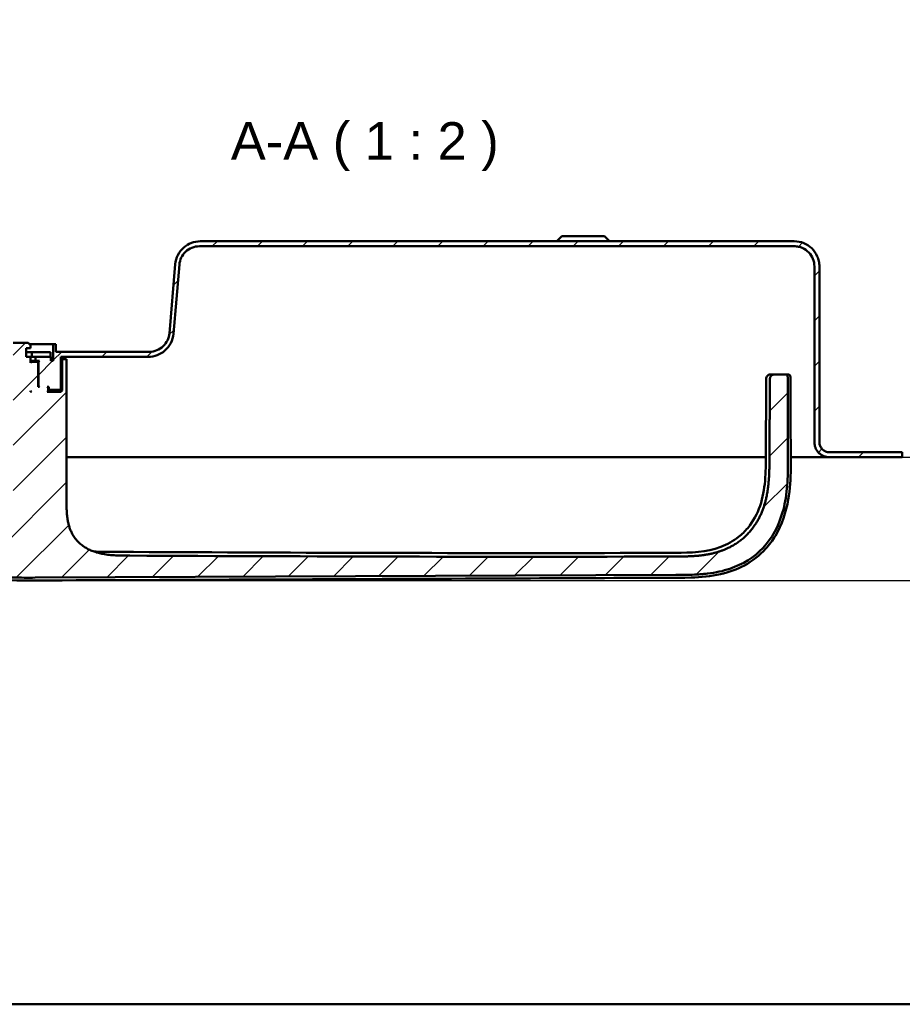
# Model space of a CAD drawing. Header units: millimetres. Extents: x 20 to 833, y 20 to 574.
# Tile 2 of 19: x 115 to 290, y 20 to 216. Entities that reach past the tile are written whole.
import ezdxf

# ---------------------------------------------------------------- set-up
doc = ezdxf.new("R2010")
doc.units = ezdxf.units.MM
doc.header["$LTSCALE"] = 2
for name, color, linetype, lineweight in [('Bemaßungen(DIN)', 7, 'Continuous', 25), ('Sichtbare Kanten(DIN)', 7, 'Continuous', 50), ('Skizziergeometrie(DIN)', 7, 'Continuous', 50), ('Symbole(DIN)', 7, 'Continuous', 25)]:
    doc.layers.add(name, color=color, linetype=linetype, lineweight=lineweight)
doc.layers.add('Schraffur', color=179, linetype='Continuous', lineweight=9, true_color=0x1e1e47)
doc.styles.add('Aktuell-DINGroßer Text', font='arial.ttf')
doc.styles.add('STANDARD-DIN~0', font='arial.ttf')
doc.dimstyles.new('CAD-LAN', dxfattribs={"dimscale": 2, "dimtxt": 3.5, "dimasz": 2.5, "dimexe": 3.175, "dimexo": 0, "dimgap": 0.8, "dimtad": 1, "dimrnd": 1e-08, "dimtxsty": 'STANDARD-DIN~0', "dimcen": 0.09, "dimdle": 10, "dimclrd": 250, "dimclre": 250, "dimclrt": 250, "dimadec": 0, "dimazin": 2, "dimtfac": 1, "dimtmove": 0, "dimatfit": 3, "dimfxl": 1, "dimtolj": 1, "dimtzin": 0, "dimlwd": 25, "dimlwe": 25, "dimarcsym": 0})

# ---------------------------------------------------------------- blocks, each defined once
blk = doc.blocks.new('Ränder Standardrahmen')
at = {"layer": 'Skizziergeometrie(DIN)', "flags": 128}
blk.add_lwpolyline([(10, 10), (10, 287), (410, 287), (410, 10), (10, 10)], dxfattribs=at)
blk = doc.blocks.new('*D27')
at = {"layer": 'Bemaßungen(DIN)', "color": 250, "linetype": 'Continuous', "lineweight": 25, "true_color": 0x3f3f3f, "transparency": 16777216}
for p, q in [((290.28, 128.91), (320.48, 128.91)), ((314.13, 109.37), (314.13, 123.91)), ((117.17, 104.37), (320.48, 104.37))]:
    blk.add_line(p, q, dxfattribs=at)
at = {"layer": 'Bemaßungen(DIN)', "color": 250, "linetype": 'Continuous', "true_color": 0x3f3f3f, "transparency": 16777216}
for points in [[(313.3, 123.91), (314.97, 123.91), (314.13, 128.91)], [(313.3, 109.37), (314.97, 109.37), (314.13, 104.37)]]:
    blk.add_solid(points, dxfattribs=at)
at = {"layer": 'Defpoints', "color": 0, "linetype": 'Continuous', "transparency": 16777216}
for p in [(290.28, 128.91), (314.13, 128.91), (117.17, 104.37)]:
    blk.add_point(p, dxfattribs=at)
at = {"layer": 'Bemaßungen(DIN)', "color": 250, "linetype": 'Continuous', "lineweight": 25, "true_color": 0x3f3f3f, "transparency": 16777216, "insert": (305.38, 111.54), "char_height": 7, "attachment_point": 1, "rotation": 90, "style": 'STANDARD-DIN~0'}
blk.add_mtext('\\A1;25', dxfattribs=at)

msp = doc.modelspace()

# ---------------------------------------------------------------- hatches: boundary and pattern name
at = {"layer": 'Schraffur'}
h = msp.add_hatch(dxfattribs=at)
h.set_pattern_fill('ANSI31', color=256, scale=50.8, style=0)
h.set_pattern_definition([(45, (0, 0), (-4.49013, 4.49013), [])])
edge = h.paths.add_edge_path()
edge.add_spline(control_points=[(82.784, 144.912), (82.784, 145.191), (82.813, 145.468), (82.926, 146.004), (83.008, 146.261), (83.326, 146.991), (83.63, 147.427), (84.377, 148.147), (84.81, 148.429), (85.761, 148.815), (86.269, 148.912), (86.784, 148.912)], knot_values=[-0.6314442, -0.6314442, -0.6314442, -0.6314442, -0.5478443, -0.5478443, -0.4667749, -0.4667749, -0.3085769, -0.3085769, -0.1547676, -0.1547676, 0, 0, 0, 0], degree=3, periodic=0)
edge.add_line((86.784, 148.912), (94.784, 148.912))
edge.add_line((94.784, 148.912), (94.784, 142.512))
edge.add_line((94.784, 142.512), (94.984, 142.312))
edge.add_line((94.984, 142.312), (97.084, 142.312))
edge.add_line((97.084, 142.312), (97.184, 142.412))
edge.add_line((97.184, 142.412), (97.184, 142.912))
edge.add_line((97.184, 142.912), (97.484, 142.912))
edge.add_line((97.484, 142.912), (97.284, 142.712))
edge.add_line((97.284, 142.712), (97.284, 142.112))
edge.add_line((97.284, 142.112), (97.484, 141.912))
edge.add_line((97.484, 141.912), (94.784, 141.912))
edge.add_line((94.784, 141.912), (94.484, 142.212))
edge.add_line((94.484, 142.212), (94.484, 148.412))
edge.add_line((94.484, 148.412), (93.742, 148.412))
edge.add_line((93.742, 148.412), (93.742, 145.912))
edge.add_line((93.742, 145.912), (93.742, 137.855))
edge.add_line((93.742, 137.855), (94.726, 136.871))
edge.add_line((94.726, 136.871), (104.234, 136.871))
edge.add_line((104.234, 136.871), (104.234, 151.712))
edge.add_line((104.234, 151.712), (101.284, 151.712))
edge.add_line((101.284, 151.712), (100.784, 151.212))
edge.add_line((100.784, 151.212), (100.784, 150.612))
edge.add_line((100.784, 150.612), (101.684, 150.612))
edge.add_line((101.684, 150.612), (101.684, 149.812))
edge.add_line((101.684, 149.812), (99.768, 149.812))
edge.add_line((99.768, 149.812), (99.768, 148.912))
edge.add_line((99.768, 148.912), (96.784, 148.912))
edge.add_line((96.784, 148.912), (96.784, 148.112))
edge.add_line((96.784, 148.112), (96.284, 148.112))
edge.add_line((96.284, 148.112), (96.284, 151.412))
edge.add_line((96.284, 151.412), (95.784, 151.412))
edge.add_line((95.784, 151.412), (95.784, 149.912))
edge.add_line((95.784, 149.912), (86.784, 149.912))
edge.add_spline(control_points=[(86.784, 149.912), (86.437, 149.912), (86.09, 149.877), (85.42, 149.736), (85.099, 149.633), (84.186, 149.236), (83.641, 148.856), (82.741, 147.922), (82.388, 147.381), (81.906, 146.191), (81.784, 145.557), (81.784, 144.912)], knot_values=[-0.7893052, -0.7893052, -0.7893052, -0.7893052, -0.6848053, -0.6848053, -0.5834686, -0.5834686, -0.3857211, -0.3857211, -0.1934595, -0.1934595, 0, 0, 0, 0], degree=3, periodic=0)
edge.add_line((81.784, 144.912), (81.784, 131.912))
edge.add_spline(control_points=[(81.784, 131.912), (81.784, 131.773), (81.77, 131.635), (81.714, 131.367), (81.673, 131.238), (81.514, 130.873), (81.362, 130.655), (80.988, 130.295), (80.772, 130.154), (80.296, 129.961), (80.042, 129.912), (79.784, 129.912)], knot_values=[-0.3157221, -0.3157221, -0.3157221, -0.3157221, -0.2739221, -0.2739221, -0.2333875, -0.2333875, -0.1542884, -0.1542884, -0.0773838, -0.0773838, -0.0000019, -0.0000019, -0.0000019, -0.0000019], degree=3, periodic=0)
edge.add_line((79.784, 129.912), (77.284, 129.912))
edge.add_line((77.284, 129.912), (77.284, 129.882))
edge.add_line((77.284, 129.882), (76.284, 129.882))
edge.add_line((76.284, 129.882), (76.284, 128.912))
edge.add_line((76.284, 128.912), (79.784, 128.912))
edge.add_spline(control_points=[(79.784, 128.912), (79.993, 128.912), (80.201, 128.934), (80.603, 129.018), (80.796, 129.08), (81.343, 129.318), (81.671, 129.547), (82.211, 130.107), (82.422, 130.431), (82.711, 131.145), (82.784, 131.526), (82.784, 131.912)], knot_values=[-0.4735814, -0.4735814, -0.4735814, -0.4735814, -0.4108832, -0.4108832, -0.3500812, -0.3500812, -0.2314327, -0.2314327, -0.1160757, -0.1160757, 0, 0, 0, 0], degree=3, periodic=0)
edge.add_line((82.784, 131.912), (82.784, 144.912))
h.paths.add_polyline_path([(99.484, 147.912), (99.284, 147.712), (99.284, 142.912), (99.034, 142.912), (99.234, 143.112), (99.234, 147.912), (99.034, 148.112), (99.784, 148.112), (99.784, 148.912), (100.784, 148.912), (100.784, 147.712), (100.584, 147.912)], flags=0)
h.paths.add_polyline_path([(100.784, 142.112), (100.784, 141.912), (100.584, 141.912)], flags=0)
edge = h.paths.add_edge_path()
edge.add_spline(control_points=[(268.784, 170.912), (269.063, 170.912), (269.34, 170.884), (269.876, 170.771), (270.133, 170.689), (270.863, 170.371), (271.299, 170.067), (272.019, 169.32), (272.301, 168.887), (272.687, 167.936), (272.784, 167.428), (272.784, 166.912)], knot_values=[-0.6314442, -0.6314442, -0.6314442, -0.6314442, -0.5478443, -0.5478443, -0.4667749, -0.4667749, -0.3085769, -0.3085769, -0.1547676, -0.1547676, 0, 0, 0, 0], degree=3, periodic=0)
edge.add_line((272.784, 166.912), (272.784, 131.912))
edge.add_spline(control_points=[(272.784, 131.912), (272.784, 131.704), (272.806, 131.496), (272.89, 131.094), (272.952, 130.901), (273.19, 130.354), (273.419, 130.026), (273.979, 129.486), (274.303, 129.275), (275.017, 128.986), (275.397, 128.912), (275.784, 128.912)], knot_values=[-0.4735831, -0.4735831, -0.4735831, -0.4735831, -0.4108832, -0.4108832, -0.3500812, -0.3500812, -0.2314327, -0.2314327, -0.1160757, -0.1160757, -0.0000071, -0.0000071, -0.0000071, -0.0000071], degree=3, periodic=0)
edge.add_line((275.784, 128.912), (290.284, 128.912))
edge.add_line((290.284, 128.912), (290.284, 129.912))
edge.add_line((290.284, 129.912), (275.784, 129.912))
edge.add_spline(control_points=[(275.784, 129.912), (275.645, 129.912), (275.507, 129.927), (275.239, 129.983), (275.11, 130.024), (274.745, 130.183), (274.527, 130.335), (274.167, 130.709), (274.026, 130.925), (273.833, 131.401), (273.784, 131.655), (273.784, 131.912)], knot_values=[-0.3157143, -0.3157143, -0.3157143, -0.3157143, -0.2739221, -0.2739221, -0.2333875, -0.2333875, -0.1542884, -0.1542884, -0.0773838, -0.0773838, 0, 0, 0, 0], degree=3, periodic=0)
edge.add_line((273.784, 131.912), (273.784, 166.912))
edge.add_spline(control_points=[(273.784, 166.912), (273.784, 167.26), (273.749, 167.606), (273.608, 168.277), (273.505, 168.598), (273.108, 169.511), (272.728, 170.056), (271.794, 170.956), (271.253, 171.309), (270.063, 171.79), (269.429, 171.912), (268.784, 171.912)], knot_values=[-0.7893052, -0.7893052, -0.7893052, -0.7893052, -0.6848053, -0.6848053, -0.5834686, -0.5834686, -0.3857211, -0.3857211, -0.1934595, -0.1934595, 0, 0, 0, 0], degree=3, periodic=0)
edge.add_line((268.784, 171.912), (150.558, 171.912))
edge.add_spline(control_points=[(150.558, 171.912), (149.946, 171.912), (149.344, 171.802), (148.223, 171.374), (147.713, 171.067), (146.786, 170.257), (146.387, 169.746), (145.806, 168.6), (145.631, 167.979), (145.576, 167.338)], knot_values=[-0.746746, -0.746746, -0.746746, -0.746746, -0.5633329, -0.5633329, -0.3859905, -0.3859905, -0.193102, -0.193102, 0, 0, 0, 0], degree=3, periodic=0)
edge.add_line((145.576, 167.338), (144.399, 153.572))
edge.add_spline(control_points=[(144.399, 153.572), (144.358, 153.085), (144.229, 152.612), (143.811, 151.747), (143.531, 151.362), (142.823, 150.678), (142.388, 150.395), (141.435, 150.01), (140.929, 149.912), (140.414, 149.912)], knot_values=[-0.5973968, -0.5973968, -0.5973968, -0.5973968, -0.4506663, -0.4506663, -0.3087924, -0.3087924, -0.1544816, -0.1544816, 0, 0, 0, 0], degree=3, periodic=0)
edge.add_line((140.414, 149.912), (121.784, 149.912))
edge.add_line((121.784, 149.912), (121.784, 151.412))
edge.add_line((121.784, 151.412), (121.284, 151.412))
edge.add_line((121.284, 151.412), (121.284, 148.112))
edge.add_line((121.284, 148.112), (120.784, 148.112))
edge.add_line((120.784, 148.112), (120.784, 148.912))
edge.add_line((120.784, 148.912), (117.784, 148.912))
edge.add_line((117.784, 148.912), (117.784, 148.112))
edge.add_line((117.784, 148.112), (118.534, 148.112))
edge.add_line((118.534, 148.112), (118.334, 147.912))
edge.add_line((118.334, 147.912), (118.334, 143.112))
edge.add_line((118.334, 143.112), (118.534, 142.912))
edge.add_line((118.534, 142.912), (118.284, 142.912))
edge.add_line((118.284, 142.912), (118.284, 147.712))
edge.add_line((118.284, 147.712), (118.084, 147.912))
edge.add_line((118.084, 147.912), (116.984, 147.912))
edge.add_line((116.984, 147.912), (116.784, 147.712))
edge.add_line((116.784, 147.712), (116.784, 148.912))
edge.add_line((116.784, 148.912), (115.884, 148.912))
edge.add_line((115.884, 148.912), (115.884, 150.612))
edge.add_line((115.884, 150.612), (116.784, 150.612))
edge.add_line((116.784, 150.612), (116.784, 151.212))
edge.add_line((116.784, 151.212), (116.284, 151.712))
edge.add_line((116.284, 151.712), (113.334, 151.712))
edge.add_line((113.334, 151.712), (113.334, 116.712))
edge.add_line((113.334, 116.712), (104.234, 116.712))
edge.add_line((104.234, 116.712), (104.234, 131.954))
edge.add_line((104.234, 131.954), (94.726, 131.954))
edge.add_line((94.726, 131.954), (93.742, 130.97))
edge.add_line((93.742, 130.97), (93.742, 111))
edge.add_spline(control_points=[(93.742, 111), (93.742, 110.908), (93.742, 110.815), (93.769, 110.682), (93.785, 110.636), (93.836, 110.55), (93.871, 110.514), (93.992, 110.424), (94.094, 110.385), (94.199, 110.344)], knot_values=[-0.0976377, -0.0976377, -0.0976377, -0.0976377, -0.06823, -0.06823, -0.0514817, -0.0514817, -0.0338045, -0.0338045, -0.0000168, -0.0000168, -0.0000168, -0.0000168], degree=3, periodic=0)
edge.add_spline(control_points=[(94.199, 110.344), (94.249, 110.324), (94.3, 110.303), (94.352, 110.282), (94.609, 110.175), (94.86, 110.059), (95.109, 109.939), (95.159, 109.915), (95.209, 109.891), (95.259, 109.866), (95.309, 109.842), (95.358, 109.818), (95.408, 109.793), (95.705, 109.645), (96.001, 109.493), (96.296, 109.341), (96.394, 109.29), (96.492, 109.239), (96.591, 109.189), (96.984, 108.986), (97.378, 108.784), (97.782, 108.588), (98.185, 108.392), (98.519, 108.238), (98.983, 108.034)], knot_values=[0, 0, 0, 0, 0.0162623, 0.0162623, 0.0162623, 0.0975741, 0.0975741, 0.0975741, 0.1138364, 0.1138364, 0.1138364, 0.1300988, 0.1300988, 0.1300988, 0.2276728, 0.2276728, 0.2276728, 0.2601975, 0.2601975, 0.2601975, 0.3902963, 0.3902963, 0.3902963, 0.5203951, 0.5203951, 0.5203951, 0.5203951], degree=3, periodic=0)
edge.add_spline(control_points=[(98.983, 108.034), (100.808, 107.229), (102.489, 106.614), (104.024, 106.188)], knot_values=[0, 0, 0, 0, 0.5374565, 0.5374565, 0.5374565, 0.5374565], degree=3, periodic=0)
edge.add_spline(control_points=[(104.024, 106.188), (105.537, 105.767), (107.148, 105.462), (108.928, 105.259)], knot_values=[0, 0, 0, 0, 0.5001725, 0.5001725, 0.5001725, 0.5001725], degree=3, periodic=0)
edge.add_spline(control_points=[(108.928, 105.259), (110.282, 105.104), (111.664, 105.014), (113.224, 104.97), (114.783, 104.926), (116.251, 104.933), (117.716, 104.94)], knot_values=[0, 0, 0, 0, 0.4403832, 0.4403832, 0.4403832, 0.8807664, 0.8807664, 0.8807664, 0.8807664], degree=3, periodic=0)
edge.add_line((117.716, 104.94), (245.19, 105.486))
edge.add_spline(control_points=[(245.19, 105.486), (246.26, 105.491), (247.33, 105.494), (248.472, 105.535), (249.614, 105.575), (250.617, 105.65), (251.48, 105.751), (253.207, 105.953), (254.612, 106.267), (255.935, 106.708), (261.226, 108.471), (264.849, 112.354), (266.463, 117.991), (266.866, 119.4), (267.149, 120.896), (267.324, 122.733), (267.411, 123.651), (267.473, 124.718), (267.501, 125.932), (267.53, 127.146), (267.523, 128.285), (267.518, 129.422)], knot_values=[0, 0, 0, 0, 0.2406476, 0.2406476, 0.2406476, 0.4812952, 0.4812952, 0.4812952, 0.9625904, 0.9625904, 0.9625904, 2.8877711, 2.8877711, 2.8877711, 3.3690663, 3.3690663, 3.3690663, 3.6097139, 3.6097139, 3.6097139, 3.8503615, 3.8503615, 3.8503615, 3.8503615], degree=3, periodic=0)
edge.add_spline(control_points=[(267.518, 129.422), (267.513, 130.707), (267.507, 131.992), (267.502, 133.278), (267.494, 135.216), (267.486, 137.222), (267.48, 139.171), (267.474, 141.098), (267.47, 142.929), (267.47, 144.847)], knot_values=[0, 0, 0, 0, 0.2736533, 0.2736533, 0.2736533, 0.6863138, 0.6863138, 0.6863138, 1.0946134, 1.0946134, 1.0946134, 1.0946134], degree=3, periodic=0)
edge.add_spline(control_points=[(267.47, 144.847), (267.47, 144.952), (267.47, 145.061), (267.433, 145.193), (267.416, 145.231), (267.371, 145.297), (267.343, 145.323), (267.268, 145.37), (267.221, 145.386), (267.088, 145.412), (266.995, 145.412), (266.904, 145.412)], knot_values=[-0.099681, -0.099681, -0.099681, -0.099681, -0.0686628, -0.0686628, -0.0555765, -0.0555765, -0.0431631, -0.0431631, -0.027324, -0.027324, -0.0000075, -0.0000075, -0.0000075, -0.0000075], degree=3, periodic=0)
edge.add_line((266.904, 145.412), (265.315, 145.412))
edge.add_spline(control_points=[(265.315, 145.412), (264.739, 145.412), (264.217, 145.412), (263.904, 145.072), (263.904, 144.565), (263.904, 143.999)], knot_values=[0, 0, 0, 0, 0, 0, 1, 1, 1, 1, 1, 1], degree=5, periodic=0)
edge.add_spline(control_points=[(263.904, 143.999), (263.903, 140.634), (263.886, 136.747), (263.856, 129.45)], knot_values=[0, 0, 0, 0, 1.0033721, 1.0033721, 1.0033721, 1.0033721], weights=[1.0000845, 1.0006869, 1.00552, 1.044297], degree=3, periodic=0)
edge.add_spline(control_points=[(263.856, 129.45), (263.822, 121.359), (263.794, 114.879), (257.602, 109.202), (251.642, 109.173), (245.106, 109.15)], knot_values=[0, 0, 0, 0, 0, 0, 1, 1, 1, 1, 1, 1], degree=5, periodic=0)
edge.add_spline(control_points=[(245.106, 109.15), (208.909, 109.021), (172.712, 109.164), (136.515, 109.322)], knot_values=[0.0000183, 0.0000183, 0.0000183, 0.0000183, 10.8591286, 10.8591286, 10.8591286, 10.8591286], degree=3, periodic=0)
edge.add_spline(control_points=[(136.515, 109.322), (131.482, 109.344), (127.455, 109.362), (123.928, 112.492), (123.928, 116.05), (123.928, 120.496)], knot_values=[0, 0, 0, 0, 0, 0, 1, 1, 1, 1, 1, 1], degree=5, periodic=0)
edge.add_line((123.928, 120.496), (123.928, 145.912))
edge.add_line((123.928, 145.912), (123.928, 148.412))
edge.add_line((123.928, 148.412), (123.084, 148.412))
edge.add_line((123.084, 148.412), (123.084, 142.212))
edge.add_line((123.084, 142.212), (122.784, 141.912))
edge.add_line((122.784, 141.912), (120.084, 141.912))
edge.add_line((120.084, 141.912), (120.284, 142.112))
edge.add_line((120.284, 142.112), (120.284, 142.712))
edge.add_line((120.284, 142.712), (120.084, 142.912))
edge.add_line((120.084, 142.912), (120.384, 142.912))
edge.add_line((120.384, 142.912), (120.384, 142.412))
edge.add_line((120.384, 142.412), (120.484, 142.312))
edge.add_line((120.484, 142.312), (122.584, 142.312))
edge.add_line((122.584, 142.312), (122.784, 142.512))
edge.add_line((122.784, 142.512), (122.784, 148.912))
edge.add_line((122.784, 148.912), (140.21, 148.912))
edge.add_spline(control_points=[(140.21, 148.912), (140.82, 148.912), (141.42, 149.022), (142.539, 149.448), (143.047, 149.753), (143.975, 150.56), (144.375, 151.071), (144.958, 152.215), (145.135, 152.835), (145.191, 153.477)], knot_values=[-0.7457209, -0.7457209, -0.7457209, -0.7457209, -0.5628408, -0.5628408, -0.3859976, -0.3859976, -0.1930948, -0.1930948, 0, 0, 0, 0], degree=3, periodic=0)
edge.add_line((145.191, 153.477), (146.397, 167.261))
edge.add_spline(control_points=[(146.397, 167.261), (146.44, 167.747), (146.569, 168.218), (146.986, 169.08), (147.265, 169.464), (147.973, 170.147), (148.408, 170.43), (149.36, 170.815), (149.867, 170.912), (150.382, 170.912)], knot_values=[-0.5965767, -0.5965767, -0.5965767, -0.5965767, -0.4502726, -0.4502726, -0.3087981, -0.3087981, -0.1544759, -0.1544759, 0, 0, 0, 0], degree=3, periodic=0)
edge.add_line((150.382, 170.912), (268.784, 170.912))
h.paths.add_polyline_path([(116.784, 141.912), (116.784, 142.112), (116.984, 141.912)], flags=0)

# ---------------------------------------------------------------- linework, layer by layer
at = {"layer": 'Sichtbare Kanten(DIN)'}
for p, q in [((222.534, 172.912), (221.534, 171.912)), ((222.534, 172.912), (231.034, 172.912)), ((231.034, 172.912), (232.034, 171.912)), ((150.382, 170.912), (268.784, 170.912)), ((268.784, 171.912), (150.558, 171.912)), ((145.576, 167.338), (144.399, 153.572)), ((145.191, 153.477), (146.397, 167.261)), ((272.784, 166.912), (272.784, 131.912)), ((273.784, 131.912), (273.784, 166.912)), ((273.784, 166.912), (273.784, 166.912)), ((273.784, 166.912), (273.784, 131.912)), ((116.284, 151.712), (113.334, 151.712)), ((116.784, 151.212), (116.284, 151.712)), ((116.284, 151.712), (116.784, 151.212)), ((116.584, 151.412), (121.284, 151.412)), ((116.784, 150.612), (116.784, 151.212)), ((116.784, 150.612), (116.784, 151.212)), ((121.784, 151.412), (121.284, 151.412)), ((121.284, 151.412), (121.284, 148.112)), ((121.784, 149.912), (121.784, 151.412)), ((121.784, 151.412), (121.784, 149.912)), ((115.884, 148.912), (115.884, 150.612)), ((115.884, 150.612), (116.784, 150.612)), ((115.884, 148.912), (115.884, 150.612)), ((117.043, 149.812), (115.884, 149.812)), ((117.043, 149.812), (117.043, 148.912)), ((120.743, 149.812), (117.043, 149.812)), ((120.743, 149.812), (120.743, 148.912)), ((140.414, 149.912), (121.784, 149.912)), ((116.784, 148.912), (115.884, 148.912)), ((116.784, 147.712), (116.784, 148.912)), ((116.784, 148.912), (117.043, 148.912)), ((116.784, 147.712), (116.784, 148.912)), ((117.784, 148.112), (116.784, 148.112)), ((116.984, 147.912), (116.784, 147.712)), ((116.984, 147.912), (116.784, 147.912)), ((118.084, 147.912), (116.984, 147.912)), ((117.043, 148.912), (117.763, 148.912)), ((117.763, 148.912), (117.784, 148.912)), ((120.784, 148.912), (117.784, 148.912)), ((117.784, 148.912), (117.784, 148.112)), ((117.784, 148.112), (118.534, 148.112)), ((118.284, 147.712), (118.084, 147.912)), ((118.084, 147.912), (118.334, 147.912)), ((118.084, 147.912), (118.284, 147.712)), ((118.284, 142.912), (118.284, 147.712)), ((118.284, 147.712), (118.284, 142.912)), ((118.534, 148.112), (118.334, 147.912)), ((118.334, 147.912), (118.334, 143.112)), ((120.784, 148.112), (120.784, 148.912)), ((120.784, 148.112), (120.784, 148.912)), ((121.284, 148.112), (120.784, 148.112)), ((122.784, 142.512), (122.784, 148.912)), ((122.784, 148.912), (140.21, 148.912)), ((122.784, 148.912), (122.784, 142.512)), ((123.084, 148.412), (122.784, 148.412)), ((123.928, 148.412), (123.084, 148.412)), ((123.084, 148.412), (123.084, 142.212)), ((123.928, 145.912), (123.928, 148.412)), ((123.928, 145.912), (123.928, 148.412)), ((123.928, 145.912), (123.928, 120.496)), ((123.928, 145.912), (123.928, 120.496)), ((265.315, 145.412), (264.611, 145.412)), ((266.904, 145.412), (265.315, 145.412)), ((118.334, 143.112), (118.284, 143.112)), ((118.334, 143.112), (118.534, 142.912)), ((116.784, 141.912), (116.784, 142.112)), ((116.784, 142.112), (116.984, 141.912)), ((116.784, 141.912), (116.784, 142.112)), ((116.984, 141.912), (116.784, 141.912)), ((118.534, 142.912), (118.284, 142.912)), ((120.284, 142.712), (120.084, 142.912)), ((120.084, 142.912), (120.384, 142.912)), ((120.084, 142.912), (120.284, 142.712)), ((120.084, 141.912), (120.284, 142.112)), ((120.084, 141.912), (120.284, 142.112)), ((122.784, 141.912), (120.084, 141.912)), ((120.284, 142.112), (120.284, 142.712)), ((120.284, 142.712), (120.284, 142.112)), ((120.384, 142.412), (120.284, 142.412)), ((120.284, 142.312), (120.484, 142.312)), ((123.084, 142.212), (120.284, 142.212)), ((120.384, 142.912), (120.384, 142.412)), ((120.384, 142.412), (120.484, 142.312)), ((120.484, 142.312), (122.584, 142.312)), ((122.584, 142.312), (122.784, 142.512)), ((122.584, 142.312), (122.784, 142.512)), ((123.084, 142.212), (122.784, 141.912)), ((290.284, 129.912), (275.784, 129.912)), ((290.284, 128.912), (290.284, 129.912)), ((123.928, 128.912), (250.246, 128.912)), ((268.104, 128.912), (275.784, 128.912)), ((275.784, 128.912), (290.284, 128.912)), ((117.716, 104.94), (245.19, 105.486))]:
    msp.add_line(p, q, dxfattribs=at)
for points, degree, knots in [([(150.558, 171.912), (149.946, 171.912), (149.344, 171.802), (148.223, 171.374), (147.713, 171.067), (146.786, 170.257), (146.387, 169.746), (145.806, 168.6), (145.631, 167.979), (145.576, 167.338)], 3, [-0.74674605, -0.74674605, -0.74674605, -0.74674605, -0.56333292, -0.56333292, -0.38599047, -0.38599047, -0.19310203, -0.19310203, 0, 0, 0, 0]), ([(146.397, 167.261), (146.44, 167.747), (146.569, 168.218), (146.986, 169.08), (147.265, 169.464), (147.973, 170.147), (148.408, 170.43), (149.36, 170.815), (149.867, 170.912), (150.382, 170.912)], 3, [-0.59657674, -0.59657674, -0.59657674, -0.59657674, -0.45027262, -0.45027262, -0.30879806, -0.30879806, -0.15447588, -0.15447588, 0, 0, 0, 0]), ([(273.784, 166.912), (273.784, 167.26), (273.749, 167.606), (273.608, 168.277), (273.505, 168.598), (273.108, 169.511), (272.728, 170.056), (271.794, 170.956), (271.253, 171.309), (270.063, 171.79), (269.429, 171.912), (268.784, 171.912)], 3, [-0.78930523, -0.78930523, -0.78930523, -0.78930523, -0.68480532, -0.68480532, -0.58346864, -0.58346864, -0.38572109, -0.38572109, -0.19345948, -0.19345948, 0, 0, 0, 0]), ([(268.784, 170.912), (269.063, 170.912), (269.34, 170.884), (269.876, 170.771), (270.133, 170.689), (270.863, 170.371), (271.299, 170.067), (272.019, 169.32), (272.301, 168.887), (272.687, 167.936), (272.784, 167.428), (272.784, 166.912)], 3, [-0.63144419, -0.63144419, -0.63144419, -0.63144419, -0.54784426, -0.54784426, -0.46677491, -0.46677491, -0.30857687, -0.30857687, -0.15476758, -0.15476758, 0, 0, 0, 0]), ([(140.21, 148.912), (140.82, 148.912), (141.42, 149.022), (142.539, 149.448), (143.047, 149.753), (143.975, 150.56), (144.375, 151.071), (144.958, 152.215), (145.135, 152.835), (145.191, 153.477)], 3, [-0.74572093, -0.74572093, -0.74572093, -0.74572093, -0.56284077, -0.56284077, -0.38599757, -0.38599757, -0.19309485, -0.19309485, 0, 0, 0, 0]), ([(144.399, 153.572), (144.358, 153.085), (144.229, 152.612), (143.811, 151.747), (143.531, 151.362), (142.823, 150.678), (142.388, 150.395), (141.435, 150.01), (140.929, 149.912), (140.414, 149.912)], 3, [-0.59739685, -0.59739685, -0.59739685, -0.59739685, -0.45066634, -0.45066634, -0.30879238, -0.30879238, -0.15448162, -0.15448162, -0.00000002, -0.00000002, -0.00000002, -0.00000002]), ([(263.175, 143.994), (263.175, 144.158), (263.175, 144.323), (263.203, 144.617), (263.227, 144.75), (263.299, 144.934), (263.329, 144.994), (263.405, 145.102), (263.451, 145.151), (263.554, 145.234), (263.612, 145.269), (263.794, 145.35), (263.928, 145.378), (264.19, 145.408), (264.322, 145.411), (264.47, 145.412), (264.486, 145.412), (264.519, 145.412), (264.536, 145.412), (264.554, 145.412), (264.558, 145.412), (264.568, 145.412), (264.573, 145.412), (264.579, 145.412), (264.58, 145.412), (264.583, 145.412), (264.583, 145.412), (264.584, 145.412), (264.584, 145.412), (264.584, 145.412), (264.584, 145.412), (264.585, 145.412), (264.585, 145.412), (264.585, 145.412), (264.586, 145.412), (264.586, 145.412), (264.587, 145.412), (264.587, 145.412), (264.587, 145.412), (264.588, 145.412), (264.588, 145.412), (264.588, 145.412), (264.588, 145.412), (264.588, 145.412), (264.588, 145.412), (264.593, 145.412), (264.606, 145.412), (264.582, 145.412)], 3, [0, 0, 0, 0, 0.04919519, 0.04919519, 0.08880795, 0.08880795, 0.10860502, 0.10860502, 0.12847003, 0.12847003, 0.14831228, 0.14831228, 0.18826397, 0.18826397, 0.2276899, 0.2276899, 0.23260936, 0.23260936, 0.23756888, 0.23756888, 0.23880471, 0.23880471, 0.24132124, 0.24132124, 0.242551, 0.242551, 0.2428589, 0.2428589, 0.24293607, 0.24293607, 0.24297482, 0.24297482, 0.24299419, 0.24299419, 0.24314956, 0.24314956, 0.24363327, 0.24363327, 0.24464435, 0.24464435, 0.24563161, 0.24563161, 0.24569141, 0.24569141, 0.24570633, 0.24570633, 0.27123588, 0.27123588, 0.27123588, 0.27123588]), ([(267.47, 144.847), (267.47, 144.952), (267.47, 145.061), (267.433, 145.193), (267.416, 145.231), (267.371, 145.297), (267.343, 145.323), (267.268, 145.37), (267.221, 145.386), (267.088, 145.412), (266.995, 145.412), (266.904, 145.412)], 3, [-0.09968096, -0.09968096, -0.09968096, -0.09968096, -0.068662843, -0.068662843, -0.055576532, -0.055576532, -0.043163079, -0.043163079, -0.027323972, -0.027323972, -0.000007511, -0.000007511, -0.000007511, -0.000007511]), ([(266.911, 145.412), (266.913, 145.412), (266.914, 145.412), (266.917, 145.412), (266.918, 145.412), (266.921, 145.412), (266.923, 145.412), (266.927, 145.412), (266.929, 145.412), (266.933, 145.412), (266.936, 145.412), (266.943, 145.412), (266.946, 145.412), (266.957, 145.412), (266.963, 145.412), (266.98, 145.412), (266.987, 145.412), (266.995, 145.412), (266.997, 145.412), (266.997, 145.412)], 3, [0, 0, 0, 0, 0.000403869, 0.000403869, 0.000877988, 0.000877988, 0.001462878, 0.001462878, 0.002335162, 0.002335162, 0.00383096, 0.00383096, 0.006782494, 0.006782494, 0.013501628, 0.013501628, 0.030702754, 0.030702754, 0.044986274, 0.044986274, 0.044986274, 0.044986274]), ([(266.926, 145.412), (266.926, 145.412), (266.926, 145.412), (266.926, 145.412), (266.926, 145.412), (266.926, 145.412), (266.926, 145.412), (266.927, 145.412), (266.928, 145.412), (266.931, 145.412), (266.932, 145.412), (266.937, 145.412), (266.94, 145.412), (266.945, 145.412), (266.947, 145.412), (266.954, 145.412), (266.958, 145.412), (266.966, 145.412), (266.97, 145.412), (266.987, 145.412), (266.996, 145.412), (267.018, 145.412), (267.024, 145.412), (267.024, 145.412)], 3, [0, 0, 0, 0, 0.000010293, 0.000010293, 0.000026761, 0.000026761, 0.000059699, 0.000059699, 0.000324, 0.000324, 0.000855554, 0.000855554, 0.001921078, 0.001921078, 0.003044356, 0.003044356, 0.005529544, 0.005529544, 0.008837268, 0.008837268, 0.021769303, 0.021769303, 0.048439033, 0.048439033, 0.048439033, 0.048439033]), ([(266.95, 145.413), (266.947, 145.413), (266.944, 145.413), (266.942, 145.412), (266.939, 145.412), (266.937, 145.412), (266.936, 145.412)], 5, [0.804633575, 0.804633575, 0.804633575, 0.804633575, 0.804633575, 0.804633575, 0.873918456, 0.891515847, 0.891515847, 0.891515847, 0.891515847, 0.891515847, 0.891515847]), ([(266.95, 145.413), (266.952, 145.413), (266.955, 145.413), (266.961, 145.413), (266.963, 145.413), (266.968, 145.413), (266.971, 145.413), (266.977, 145.413), (266.981, 145.413), (266.989, 145.413), (266.994, 145.412), (267.007, 145.412), (267.014, 145.412), (267.033, 145.412), (267.043, 145.412), (267.064, 145.411), (267.07, 145.411), (267.07, 145.411)], 3, [0, 0, 0, 0, 0.000852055, 0.000852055, 0.001661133, 0.001661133, 0.002718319, 0.002718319, 0.004337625, 0.004337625, 0.007196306, 0.007196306, 0.012980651, 0.012980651, 0.026138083, 0.026138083, 0.049714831, 0.049714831, 0.049714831, 0.049714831]), ([(266.984, 145.413), (266.984, 145.413), (266.985, 145.413), (266.985, 145.413), (266.985, 145.413), (266.985, 145.413), (266.985, 145.413), (266.986, 145.413), (266.988, 145.413), (266.991, 145.413), (266.994, 145.413), (267.001, 145.413), (267.005, 145.413), (267.014, 145.413), (267.018, 145.413), (267.032, 145.413), (267.04, 145.413), (267.077, 145.412), (267.094, 145.412), (267.127, 145.411), (267.136, 145.41), (267.136, 145.41)], 3, [0, 0, 0, 0, 0.000011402, 0.000011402, 0.000034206, 0.000034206, 0.000079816, 0.000079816, 0.000445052, 0.000445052, 0.001177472, 0.001177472, 0.002650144, 0.002650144, 0.004115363, 0.004115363, 0.008291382, 0.008291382, 0.025136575, 0.025136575, 0.05018575, 0.05018575, 0.05018575, 0.05018575]), ([(267.047, 145.413), (267.046, 145.413), (267.04, 145.413), (267.035, 145.413), (267.03, 145.413), (267.026, 145.413), (267.022, 145.413)], 5, [0.419921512, 0.419921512, 0.419921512, 0.419921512, 0.419921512, 0.419921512, 0.438992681, 0.492309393, 0.492309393, 0.492309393, 0.492309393, 0.492309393, 0.492309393]), ([(267.034, 145.413), (267.034, 145.413), (267.034, 145.413), (267.035, 145.413), (267.035, 145.413), (267.036, 145.413), (267.037, 145.413), (267.04, 145.413), (267.041, 145.413), (267.048, 145.413), (267.052, 145.413), (267.064, 145.413), (267.072, 145.413), (267.092, 145.413), (267.103, 145.413), (267.122, 145.413), (267.13, 145.412), (267.161, 145.412), (267.177, 145.411), (267.203, 145.409), (267.211, 145.409), (267.218, 145.408), (267.219, 145.408), (267.221, 145.408), (267.221, 145.408), (267.222, 145.408), (267.222, 145.408), (267.222, 145.408)], 3, [0, 0, 0, 0, 0.00004951, 0.00004951, 0.000148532, 0.000148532, 0.000352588, 0.000352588, 0.000897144, 0.000897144, 0.00226779, 0.00226779, 0.004712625, 0.004712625, 0.009430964, 0.009430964, 0.013933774, 0.013933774, 0.028056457, 0.028056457, 0.042358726, 0.042358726, 0.047113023, 0.047113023, 0.04869738, 0.04869738, 0.052946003, 0.052946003, 0.052946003, 0.052946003]), ([(267.109, 145.414), (267.118, 145.414), (267.128, 145.414), (267.146, 145.414), (267.155, 145.414), (267.173, 145.414), (267.182, 145.414), (267.201, 145.413), (267.212, 145.413), (267.236, 145.412), (267.248, 145.412), (267.276, 145.41), (267.289, 145.409), (267.313, 145.408), (267.32, 145.407), (267.32, 145.407)], 3, [0, 0, 0, 0, 0.002845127, 0.002845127, 0.005649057, 0.005649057, 0.009033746, 0.009033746, 0.013894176, 0.013894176, 0.021670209, 0.021670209, 0.034751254, 0.034751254, 0.05437287, 0.05437287, 0.05437287, 0.05437287]), ([(267.216, 145.415), (267.216, 145.415), (267.216, 145.415), (267.216, 145.415), (267.216, 145.415), (267.216, 145.415), (267.216, 145.415), (267.217, 145.415), (267.217, 145.415), (267.219, 145.415), (267.22, 145.415), (267.225, 145.415), (267.227, 145.415), (267.241, 145.415), (267.253, 145.415), (267.274, 145.415), (267.284, 145.415), (267.312, 145.414), (267.328, 145.414), (267.371, 145.412), (267.393, 145.411), (267.445, 145.406), (267.463, 145.404), (267.464, 145.403), (267.464, 145.403), (267.464, 145.403)], 3, [0, 0, 0, 0, 0.000013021, 0.000013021, 0.000039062, 0.000039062, 0.000091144, 0.000091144, 0.000195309, 0.000195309, 0.000612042, 0.000612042, 0.001445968, 0.001445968, 0.0048141, 0.0048141, 0.008167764, 0.008167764, 0.014892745, 0.014892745, 0.028343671, 0.028343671, 0.055500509, 0.055500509, 0.056080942, 0.056080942, 0.056080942, 0.056080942]), ([(267.327, 145.412), (267.326, 145.412), (267.317, 145.411), (267.309, 145.41), (267.3, 145.409), (267.292, 145.408), (267.286, 145.408)], 5, [0, 0, 0, 0, 0, 0, 0.004066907, 0.037269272, 0.037269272, 0.037269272, 0.037269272, 0.037269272, 0.037269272]), ([(267.345, 145.414), (267.376, 145.414), (267.408, 145.414), (267.467, 145.412), (267.495, 145.411), (267.555, 145.406), (267.586, 145.402), (267.656, 145.389), (267.693, 145.379), (267.77, 145.346), (267.807, 145.322), (267.881, 145.255), (267.914, 145.207), (267.955, 145.117), (267.968, 145.082), (267.995, 144.978), (268.007, 144.902), (268.02, 144.746), (268.023, 144.665), (268.029, 144.461), (268.03, 144.336), (268.033, 143.938), (268.032, 143.665), (268.032, 142.573), (268.034, 141.753), (268.044, 138.287), (268.053, 135.641), (268.064, 132.994)], 3, [0, 0, 0, 0, 0.0093321, 0.0093321, 0.0181418, 0.0181418, 0.0291121, 0.0291121, 0.0448027, 0.0448027, 0.0658709, 0.0658709, 0.0937952, 0.0937952, 0.1091284, 0.1091284, 0.1346363, 0.1346363, 0.1595588, 0.1595588, 0.1968642, 0.1968642, 0.2788303, 0.2788303, 0.5246343, 0.5246343, 1.3186354, 1.3186354, 1.3186354, 1.3186354]), ([(267.47, 144.847), (267.47, 142.929), (267.474, 141.098), (267.48, 139.171), (267.486, 137.222), (267.494, 135.216), (267.502, 133.278), (267.507, 131.992), (267.513, 130.707), (267.518, 129.422)], 3, [0, 0, 0, 0, 0.4082996, 0.4082996, 0.4082996, 0.82096, 0.82096, 0.82096, 1.0946134, 1.0946134, 1.0946134, 1.0946134]), ([(268.064, 132.994), (268.082, 128.824), (268.293, 124.602), (267.16, 117.981), (266.338, 115.476), (264.464, 112.369), (263.815, 111.492), (261.886, 109.373), (260.44, 108.245), (257.379, 106.582), (255.748, 106.002), (252.174, 105.196), (250.199, 105.028), (244.958, 104.862), (241.675, 104.91), (228.555, 104.855), (218.715, 104.812), (179.356, 104.643), (149.837, 104.52), (114.764, 104.365), (109.057, 104.216), (102.407, 106.056), (101.118, 106.508), (99.062, 107.39), (98.245, 107.787), (96.849, 108.534), (96.24, 108.893), (95.251, 109.515), (94.859, 109.784), (94.05, 110.361), (93.995, 110.418), (93.931, 110.469), (93.922, 110.475), (93.908, 110.487), (93.904, 110.489), (93.904, 110.489)], 3, [0, 0, 0, 0, 1.2511093, 1.2511093, 2.0152234, 2.0152234, 2.3395269, 2.3395269, 2.8747172, 2.8747172, 3.3845818, 3.3845818, 3.9735927, 3.9735927, 4.957864, 4.957864, 7.9097962, 7.9097962, 16.765593, 16.765593, 18.4318013, 18.4318013, 18.8369565, 18.8369565, 19.1172092, 19.1172092, 19.370649, 19.370649, 19.6250062, 19.6250062, 20.1400804, 20.1400804, 20.3900988, 20.3900988, 20.5325259, 20.5325259, 20.5325259, 20.5325259]), ([(272.784, 131.912), (272.784, 131.704), (272.806, 131.496), (272.89, 131.094), (272.952, 130.901), (273.19, 130.354), (273.419, 130.026), (273.979, 129.486), (274.303, 129.275), (275.017, 128.986), (275.397, 128.912), (275.784, 128.912)], 3, [-0.47358314, -0.47358314, -0.47358314, -0.47358314, -0.41088319, -0.41088319, -0.35008119, -0.35008119, -0.23143265, -0.23143265, -0.11607569, -0.11607569, -0.00000714, -0.00000714, -0.00000714, -0.00000714]), ([(275.784, 129.912), (275.645, 129.912), (275.507, 129.927), (275.239, 129.983), (275.11, 130.024), (274.745, 130.183), (274.527, 130.335), (274.167, 130.709), (274.026, 130.925), (273.833, 131.401), (273.784, 131.655), (273.784, 131.912)], 3, [-0.31571427, -0.31571427, -0.31571427, -0.31571427, -0.27392213, -0.27392213, -0.23338746, -0.23338746, -0.15428844, -0.15428844, -0.07738379, -0.07738379, 0, 0, 0, 0]), ([(245.106, 109.881), (248.145, 109.892), (251.304, 109.989), (255.418, 111.543), (256.637, 112.215), (258.36, 113.577), (258.967, 114.166), (260.601, 116.105), (261.431, 117.654), (262.522, 120.853), (262.812, 122.535), (263.113, 125.951), (263.12, 127.702), (263.127, 129.45)], 3, [0, 0, 0, 0, 0.9118531, 0.9118531, 1.3195542, 1.3195542, 1.5708318, 1.5708318, 2.0803301, 2.0803301, 2.5847827, 2.5847827, 3.1091113, 3.1091113, 3.1091113, 3.1091113]), ([(245.19, 105.486), (246.26, 105.491), (247.33, 105.494), (248.472, 105.535), (249.614, 105.575), (250.617, 105.65), (251.48, 105.751), (253.207, 105.953), (254.612, 106.267), (255.935, 106.708), (261.226, 108.471), (264.849, 112.354), (266.463, 117.991), (266.866, 119.4), (267.149, 120.896), (267.324, 122.733), (267.411, 123.651), (267.473, 124.718), (267.501, 125.932), (267.53, 127.146), (267.523, 128.285), (267.518, 129.422)], 3, [0, 0, 0, 0, 0.2406476, 0.2406476, 0.2406476, 0.4812952, 0.4812952, 0.4812952, 0.9625904, 0.9625904, 0.9625904, 2.8877711, 2.8877711, 2.8877711, 3.3690663, 3.3690663, 3.3690663, 3.6097139, 3.6097139, 3.6097139, 3.8503615, 3.8503615, 3.8503615, 3.8503615]), ([(250.246, 128.912), (250.461, 128.912), (250.677, 128.912), (250.892, 128.912), (251.094, 128.912), (251.295, 128.912), (251.497, 128.912), (251.598, 128.912), (251.699, 128.912), (251.8, 128.912), (252.095, 128.912), (252.391, 128.912), (252.707, 128.912), (252.715, 128.912), (252.723, 128.912), (252.73, 128.912), (253.617, 128.912), (254.415, 128.912), (255.222, 128.912), (255.237, 128.912), (255.251, 128.912), (255.266, 128.912), (256.087, 128.912), (256.916, 128.912), (257.739, 128.912), (257.747, 128.912), (257.755, 128.912), (257.763, 128.912), (258.589, 128.912), (259.41, 128.912), (260.221, 128.912), (260.227, 128.912), (260.233, 128.912), (260.24, 128.912), (261.221, 128.912), (262.189, 128.912), (263.124, 128.912)], 3, [79.0507351, 79.0507351, 79.0507351, 79.0507351, 79.115326, 79.115326, 79.115326, 79.175852, 79.175852, 79.175852, 79.206115, 79.206115, 79.206115, 79.2947699, 79.2947699, 79.2947699, 79.2969041, 79.2969041, 79.2969041, 79.5442558, 79.5442558, 79.5442558, 79.5487575, 79.5487575, 79.5487575, 79.8000755, 79.8000755, 79.8000755, 79.8025259, 79.8025259, 79.8025259, 80.0549623, 80.0549623, 80.0549623, 80.056924, 80.056924, 80.056924, 80.362565, 80.362565, 80.362565, 80.362565]), ([(129.379, 110.135), (129.615, 110.124), (129.851, 110.115), (131.429, 110.068), (132.778, 110.072), (134.126, 110.066)], 3, [0.16896984, 0.16896984, 0.16896984, 0.16896984, 0.24024981, 0.24024981, 0.64438957, 0.64438957, 0.64438957, 0.64438957]), ([(134.126, 110.066), (167.459, 109.92), (200.792, 109.783), (237.786, 109.859), (241.446, 109.869), (245.106, 109.881)], 3, [0, 0, 0, 0, 10.0000254, 10.0000254, 11.0980296, 11.0980296, 11.0980296, 11.0980296]), ([(108.928, 105.259), (110.282, 105.104), (111.664, 105.014), (113.224, 104.97), (114.783, 104.926), (116.251, 104.933), (117.716, 104.94)], 3, [0, 0, 0, 0, 0.44038321, 0.44038321, 0.44038321, 0.88076642, 0.88076642, 0.88076642, 0.88076642])]:
    msp.add_open_spline(points, degree=degree, knots=knots, dxfattribs=at)
for points, degree in [([(263.904, 143.999), (263.904, 144.565), (263.904, 145.072), (264.217, 145.412), (264.739, 145.412), (265.315, 145.412)], 5), ([(264.611, 145.412), (264.601, 145.412), (264.591, 145.412), (264.582, 145.412), (264.572, 145.412), (264.562, 145.412)], 5), ([(267.109, 145.414), (267.105, 145.414), (267.101, 145.414), (267.097, 145.414), (267.094, 145.413), (267.09, 145.413)], 5), ([(267.345, 145.412), (267.342, 145.412), (267.339, 145.412), (267.337, 145.412)], 3), ([(263.127, 129.45), (263.147, 134.298), (263.173, 139.146), (263.175, 143.994)], 3), ([(245.106, 109.15), (251.642, 109.173), (257.602, 109.202), (263.794, 114.879), (263.822, 121.359), (263.856, 129.45)], 5), ([(123.928, 120.496), (123.928, 116.05), (123.928, 112.492), (127.455, 109.362), (131.482, 109.344), (136.515, 109.322)], 5), ([(136.515, 109.322), (172.712, 109.164), (208.909, 109.021), (245.106, 109.15)], 3)]:
    msp.add_open_spline(points, degree=degree, dxfattribs=at)
msp.add_rational_spline([(263.904, 143.999), (263.903, 140.634), (263.886, 136.747), (263.856, 129.45)], [1.0000845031, 1.00068688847, 1.005519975, 1.0442970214], degree=3, dxfattribs=at)

# ---------------------------------------------------------------- block references
at = {"xscale": 2, "yscale": 2, "zscale": 2}
msp.add_blockref('Ränder Standardrahmen', (0, 0), dxfattribs=at)

# ---------------------------------------------------------------- texts
at = {"layer": 'Symbole(DIN)', "color": 7, "insert": (156.633, 185.912), "char_height": 7.4676, "attachment_point": 7, "style": 'Aktuell-DINGroßer Text'}
msp.add_mtext('A-A ( 1 : 2 )', dxfattribs=at)

# ---------------------------------------------------------------- dimensions: what is measured, and where the dimension line sits
at = {"layer": 'Bemaßungen(DIN)', "color": 250, "linetype": 'Continuous', "lineweight": 25, "true_color": 0x3f3f3f}
dim = msp.add_linear_dim(base=(314.132, 128.912), p1=(117.168, 104.374), p2=(290.284, 128.912), angle=90, dimstyle='CAD-LAN', override={"dimgap": 0.8, "dimdec": 0, "dimtol": 0, "dimlim": 0, "dimtp": 0, "dimtm": 0, "dimtdec": 2, "dimtofl": 0, "dimatfit": 1}, dxfattribs=at)
dim.commit()
dim.dimension.update_dxf_attribs({"geometry": '*D27', "text_midpoint": (314.132, 116.643), "dimtype": 160})

doc.saveas('drawing.dxf')
